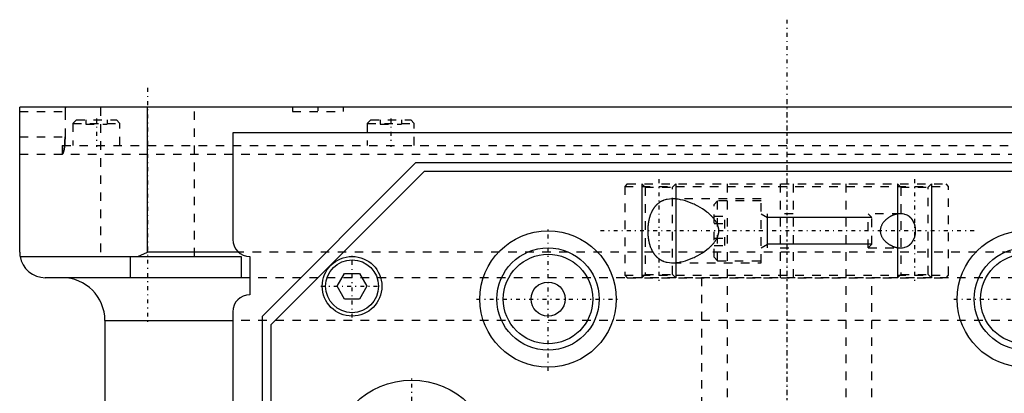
# Model space of a CAD drawing. Extents: x -90 to 90, y -97 to 327.
# Tile 9 of 10: x -90 to 26, y 283 to 327. Entities that reach past the tile are written whole.
import ezdxf

# ---------------------------------------------------------------- set-up
doc = ezdxf.new("R2010")
doc.units = 0
doc.linetypes.add('CENTER', pattern=[1.5, 0.45, -0.5, 0.05, -0.5])
doc.linetypes.add('DASHED', pattern=[2, 1, -1])
for name, color, linetype in [('AM_0', 7, 'CONTINUOUS'), ('AM_10', 7, 'CONTINUOUS'), ('AM_3', 7, 'DASHED'), ('AM_7', 7, 'CENTER')]:
    doc.layers.add(name, color=color, linetype=linetype)

msp = doc.modelspace()

# ---------------------------------------------------------------- linework, layer by layer
at = {"layer": 'AM_0', "color": 7, "linetype": 'CONTINUOUS'}
for p, q in [((-90, 299.5), (-90, 316.5)), ((90, 316.5), (-90, 316.5)), ((-75, 299.5), (-75, 316.5)), ((-65, 313.5), (-65, 301)), ((65, 313.5), (-65, 313.5)), ((-61.5, 292), (-43.5, 310)), ((-43.5, 310), (43.5, 310)), ((-60.5, 291), (-42.5, 309)), ((-42.5, 309), (42.5, 309)), ((-76.12, 299), (-75, 299.5)), ((-64.32, 299.5), (-75, 299.5)), ((-89.96, 299), (-64, 299)), ((-77, 296.5), (-77, 299)), ((-64, 299), (-64, 296.5)), ((-63, 299), (-63, 294.5)), ((-52.73, 295.5), (-51.87, 297)), ((-51.87, 297), (-50.13, 297)), ((-50.13, 297), (-49.27, 295.5)), ((-63, 296.5), (-87, 296.5)), ((-51.87, 294), (-52.73, 295.5)), ((-49.27, 295.5), (-50.13, 294)), ((-50.13, 294), (-51.87, 294)), ((-65, 292.5), (-65, 37.5)), ((-80, 291.5), (-80, 30)), ((-80, 291.5), (-65, 291.5)), ((-61.5, 154.98), (-61.5, 292)), ((-60.5, 156.65), (-60.5, 291))]:
    msp.add_line(p, q, dxfattribs=at)
msp.add_polyline3d([(-90, 299.5, 0), (-90, 299.42, 0), (-89.99, 299.25, 0), (-89.97, 299.08, 0), (-89.96, 299, 0)], dxfattribs=at)
for centre, radius in [((-28, 294), 8), ((28, 294), 8), ((-28, 294), 6), ((-28, 294), 5.25), ((28, 294), 6), ((28, 294), 5.25), ((-51, 295.5), 3.5), ((-51, 295.5), 3.1), ((-28, 294), 2), ((-44, 275), 9.5)]:
    msp.add_circle(centre, radius, dxfattribs=at)
for centre, radius, start, end in [((-63, 301), 2, 180, 270), ((-87, 299.5), 3, 189.5941, 270), ((-85, 291.5), 5, 0, 90), ((-63, 292.5), 2, 90, 180)]:
    msp.add_arc(centre, radius, start, end, dxfattribs=at)
at = {"layer": 'AM_10', "color": 7, "linetype": 'CONTINUOUS'}
for p, q in [((-17, 307.5), (-17, 296.5)), ((-13, 307.5), (-13, 296.5)), ((13, 307.5), (13, 296.5)), ((17, 307.5), (17, 296.5)), ((-3, 304), (-2.26, 303.57)), ((-2.26, 300), (-2.26, 304)), ((10, 303.57), (-2.26, 303.57)), ((-3, 300), (-2.26, 300.43)), ((10, 300.43), (-2.26, 300.43))]:
    msp.add_line(p, q, dxfattribs=at)
at = {"layer": 'AM_3', "color": 6, "linetype": 'DASHED'}
for p, q in [((-90, 316), (-84.68, 316)), ((-84.68, 316), (-84.68, 313)), ((-80.5, 316.5), (-80.5, 299)), ((-69.5, 299), (-69.5, 316.5)), ((-58, 316.5), (-58, 316)), ((-58, 316), (-52, 316)), ((-52, 316), (-52, 316.5)), ((-83.35, 315), (-83.75, 314.6)), ((-83.75, 314.6), (-83.75, 312)), ((-83.75, 314.6), (-78.25, 314.6)), ((-83.35, 315), (-78.65, 315)), ((-82.25, 315), (-82.25, 314.5)), ((-82.25, 314.5), (-79.75, 314.5)), ((-81, 315), (-81, 314.5)), ((-79.75, 315), (-79.75, 314.5)), ((-78.25, 314.6), (-78.65, 315)), ((-78.25, 312), (-78.25, 314.6)), ((-48.81, 315), (-49.21, 314.6)), ((-49.21, 314.6), (-49.21, 312)), ((-49.21, 314.6), (-43.71, 314.6)), ((-48.81, 315), (-44.11, 315)), ((-47.71, 315), (-47.71, 314.5)), ((-47.71, 314.5), (-45.21, 314.5)), ((-46.46, 315), (-46.46, 314.5)), ((-45.21, 315), (-45.21, 314.5)), ((-43.71, 314.6), (-44.11, 315)), ((-43.71, 312), (-43.71, 314.6)), ((-90, 313), (-84.68, 313)), ((-85, 312), (-85, 311)), ((-85, 312), (85, 312)), ((-90, 311), (90, 311)), ((-18.7, 307.5), (-19, 307.2)), ((-18.7, 307.5), (18.7, 307.5)), ((-17, 307.5), (-16.62, 307.12)), ((-13.38, 307.12), (-13, 307.5)), ((-7, 307.5), (-7, -77.5)), ((-0.75, 307.5), (-0.75, 296.5)), ((0.75, 307.5), (0.75, 296.5)), ((7, -77.5), (7, 307.5)), ((13, 307.5), (13.38, 307.12)), ((16.62, 307.12), (17, 307.5)), ((19, 307.2), (18.7, 307.5)), ((-19, 307.2), (-19, 296.8)), ((-19, 307.2), (19, 307.2)), ((-16.62, 307.12), (-16.62, 296.88)), ((-16.62, 307.12), (-13.38, 307.12)), ((-13.38, 296.88), (-13.38, 307.12)), ((13.38, 307.12), (13.38, 296.88)), ((13.38, 307.12), (16.62, 307.12)), ((16.62, 296.88), (16.62, 307.12)), ((19, 296.8), (19, 307.2)), ((-3, 305.75), (-13.37, 305.75)), ((-8.1, 305.5), (-8.5, 305.1)), ((-8.5, 298.9), (-8.5, 305.1)), ((-3, 305.5), (-8.1, 305.5)), ((-8.1, 298.5), (-8.1, 305.5)), ((-3, 298.25), (-3, 305.75)), ((0.75, 304), (-0.75, 304)), ((13.37, 304), (9.57, 304)), ((10, 303.57), (9.57, 304)), ((9.57, 300), (9.57, 304)), ((-8.5, 303.73), (-7.25, 303.73)), ((-8.5, 302.87), (-7.25, 302.87)), ((-7.25, 300.27), (-7.25, 303.73)), ((10, 300.43), (10, 303.57)), ((-8.5, 301.13), (-7.25, 301.13)), ((9.57, 300), (10, 300.43)), ((64.32, 299.5), (-64.32, 299.5)), ((-8.5, 300.27), (-7.25, 300.27)), ((-0.75, 300), (0.75, 300)), ((9.57, 300), (13.37, 300)), ((-77.63, 299), (-69.5, 299)), ((-13.37, 298.25), (-3, 298.25)), ((-8.5, 298.9), (-8.1, 298.5)), ((-8.1, 298.5), (-3, 298.5)), ((63, 296.5), (-63, 296.5)), ((-19, 296.8), (-18.7, 296.5)), ((-19, 296.8), (19, 296.8)), ((-18.7, 296.5), (18.7, 296.5)), ((-16.62, 296.88), (-17, 296.5)), ((-16.62, 296.88), (-13.38, 296.88)), ((-13, 296.5), (-13.38, 296.88)), ((-10, 296.5), (-10, -37.5)), ((10, -37.5), (10, 296.5)), ((13.38, 296.88), (13, 296.5)), ((13.38, 296.88), (16.62, 296.88)), ((17, 296.5), (16.62, 296.88)), ((18.7, 296.5), (19, 296.8)), ((65, 291.5), (-65, 291.5))]:
    msp.add_line(p, q, dxfattribs=at)
for points in [[(-84.59, 316.5, 0), (-84.59, 316.5, 0), (-84.59, 316.5, 0), (-84.59, 316.5, 0), (-84.6, 316.5, 0), (-84.6, 316.5, 0), (-84.6, 316.5, 0), (-84.6, 316.5, 0), (-84.6, 316.5, 0), (-84.6, 316.5, 0), (-84.6, 316.5, 0), (-84.6, 316.5, 0), (-84.6, 316.5, 0), (-84.61, 316.49, 0), (-84.61, 316.49, 0), (-84.61, 316.49, 0), (-84.61, 316.49, 0), (-84.61, 316.49, 0), (-84.61, 316.49, 0), (-84.61, 316.49, 0), (-84.61, 316.49, 0), (-84.61, 316.48, 0), (-84.61, 316.48, 0), (-84.62, 316.48, 0), (-84.62, 316.48, 0), (-84.62, 316.48, 0), (-84.62, 316.48, 0), (-84.62, 316.48, 0), (-84.62, 316.47, 0), (-84.62, 316.47, 0), (-84.62, 316.47, 0), (-84.62, 316.47, 0), (-84.63, 316.46, 0), (-84.63, 316.46, 0), (-84.63, 316.46, 0), (-84.63, 316.46, 0), (-84.63, 316.46, 0), (-84.63, 316.45, 0), (-84.63, 316.45, 0), (-84.63, 316.45, 0), (-84.63, 316.44, 0), (-84.63, 316.44, 0), (-84.64, 316.44, 0), (-84.64, 316.44, 0), (-84.64, 316.43, 0), (-84.64, 316.43, 0), (-84.64, 316.42, 0), (-84.64, 316.42, 0), (-84.64, 316.42, 0), (-84.64, 316.42, 0), (-84.64, 316.41, 0), (-84.64, 316.41, 0), (-84.65, 316.4, 0), (-84.65, 316.4, 0), (-84.65, 316.4, 0), (-84.65, 316.39, 0), (-84.65, 316.39, 0), (-84.65, 316.39, 0), (-84.65, 316.38, 0), (-84.65, 316.38, 0), (-84.65, 316.37, 0), (-84.65, 316.37, 0), (-84.65, 316.37, 0), (-84.65, 316.36, 0), (-84.66, 316.36, 0), (-84.66, 316.35, 0), (-84.66, 316.35, 0), (-84.66, 316.35, 0), (-84.66, 316.34, 0), (-84.66, 316.34, 0), (-84.66, 316.34, 0), (-84.66, 316.33, 0), (-84.66, 316.33, 0), (-84.66, 316.32, 0), (-84.66, 316.32, 0), (-84.66, 316.31, 0), (-84.66, 316.31, 0), (-84.66, 316.3, 0), (-84.66, 316.3, 0), (-84.66, 316.29, 0), (-84.67, 316.29, 0), (-84.67, 316.28, 0), (-84.67, 316.27, 0), (-84.67, 316.27, 0), (-84.67, 316.27, 0), (-84.67, 316.26, 0), (-84.67, 316.26, 0), (-84.67, 316.25, 0), (-84.67, 316.24, 0), (-84.67, 316.24, 0), (-84.67, 316.23, 0), (-84.67, 316.23, 0), (-84.67, 316.22, 0), (-84.67, 316.22, 0), (-84.67, 316.21, 0), (-84.67, 316.2, 0), (-84.67, 316.2, 0), (-84.67, 316.19, 0), (-84.68, 316.19, 0), (-84.68, 316.18, 0), (-84.68, 316.18, 0), (-84.68, 316.17, 0), (-84.68, 316.16, 0), (-84.68, 316.15, 0), (-84.68, 316.15, 0), (-84.68, 316.15, 0), (-84.68, 316.14, 0), (-84.68, 316.13, 0), (-84.68, 316.13, 0), (-84.68, 316.13, 0), (-84.68, 316.12, 0), (-84.68, 316.11, 0), (-84.68, 316.11, 0), (-84.68, 316.1, 0), (-84.68, 316.1, 0), (-84.68, 316.09, 0), (-84.68, 316.08, 0), (-84.68, 316.08, 0), (-84.68, 316.07, 0), (-84.68, 316.06, 0), (-84.68, 316.06, 0), (-84.68, 316.05, 0), (-84.68, 316.05, 0), (-84.68, 316.04, 0), (-84.68, 316.03, 0), (-84.68, 316.02, 0), (-84.68, 316.02, 0), (-84.68, 316.02, 0), (-84.68, 316.01, 0), (-84.68, 316, 0), (-84.68, 316, 0)], [(-84.68, 313, 0), (-84.68, 312.99, 0), (-84.68, 312.96, 0), (-84.68, 312.93, 0), (-84.68, 312.92, 0), (-84.68, 312.9, 0), (-84.68, 312.87, 0), (-84.68, 312.84, 0), (-84.68, 312.82, 0), (-84.68, 312.79, 0), (-84.68, 312.76, 0), (-84.68, 312.74, 0), (-84.69, 312.73, 0), (-84.69, 312.7, 0), (-84.69, 312.67, 0), (-84.69, 312.64, 0), (-84.69, 312.61, 0), (-84.69, 312.58, 0), (-84.69, 312.57, 0), (-84.69, 312.56, 0), (-84.69, 312.53, 0), (-84.69, 312.5, 0), (-84.69, 312.48, 0), (-84.69, 312.47, 0), (-84.7, 312.44, 0), (-84.7, 312.41, 0), (-84.7, 312.4, 0), (-84.7, 312.38, 0), (-84.7, 312.36, 0), (-84.7, 312.33, 0), (-84.7, 312.3, 0), (-84.71, 312.27, 0), (-84.71, 312.24, 0), (-84.71, 312.23, 0), (-84.71, 312.22, 0), (-84.71, 312.19, 0), (-84.71, 312.16, 0), (-84.72, 312.14, 0), (-84.72, 312.11, 0), (-84.72, 312.08, 0), (-84.72, 312.07, 0), (-84.72, 312.06, 0), (-84.73, 312.03, 0), (-84.73, 312, 0), (-84.73, 311.98, 0), (-84.73, 311.95, 0), (-84.74, 311.93, 0), (-84.74, 311.92, 0), (-84.74, 311.9, 0), (-84.74, 311.88, 0), (-84.74, 311.86, 0), (-84.75, 311.83, 0), (-84.75, 311.81, 0), (-84.75, 311.78, 0), (-84.76, 311.77, 0), (-84.76, 311.76, 0), (-84.76, 311.74, 0), (-84.76, 311.72, 0), (-84.77, 311.7, 0), (-84.77, 311.67, 0), (-84.77, 311.65, 0), (-84.77, 311.64, 0), (-84.78, 311.63, 0), (-84.78, 311.61, 0), (-84.78, 311.59, 0), (-84.78, 311.58, 0), (-84.79, 311.57, 0), (-84.79, 311.55, 0), (-84.79, 311.53, 0), (-84.79, 311.52, 0), (-84.8, 311.51, 0), (-84.8, 311.5, 0), (-84.8, 311.48, 0), (-84.81, 311.46, 0), (-84.81, 311.44, 0), (-84.81, 311.42, 0), (-84.82, 311.41, 0), (-84.82, 311.4, 0), (-84.82, 311.39, 0), (-84.83, 311.37, 0), (-84.83, 311.35, 0), (-84.83, 311.34, 0), (-84.84, 311.32, 0), (-84.84, 311.31, 0), (-84.84, 311.31, 0), (-84.85, 311.29, 0), (-84.85, 311.28, 0), (-84.85, 311.26, 0), (-84.86, 311.25, 0), (-84.86, 311.23, 0), (-84.87, 311.23, 0), (-84.87, 311.22, 0), (-84.87, 311.21, 0), (-84.88, 311.19, 0), (-84.88, 311.18, 0), (-84.89, 311.17, 0), (-84.89, 311.16, 0), (-84.89, 311.15, 0), (-84.89, 311.15, 0), (-84.9, 311.13, 0), (-84.9, 311.12, 0), (-84.91, 311.11, 0), (-84.91, 311.1, 0), (-84.92, 311.1, 0), (-84.92, 311.09, 0), (-84.92, 311.09, 0), (-84.93, 311.08, 0), (-84.93, 311.07, 0), (-84.93, 311.07, 0), (-84.93, 311.06, 0), (-84.94, 311.06, 0), (-84.94, 311.05, 0), (-84.95, 311.05, 0), (-84.95, 311.04, 0), (-84.95, 311.04, 0), (-84.96, 311.03, 0), (-84.96, 311.03, 0), (-84.97, 311.02, 0), (-84.97, 311.02, 0), (-84.97, 311.02, 0), (-84.97, 311.01, 0), (-84.98, 311.01, 0), (-84.98, 311.01, 0), (-84.99, 311.01, 0), (-84.99, 311, 0), (-85, 311, 0), (-85, 311, 0), (-85, 311, 0), (-85.01, 311, 0), (-85.01, 311, 0), (-85.01, 311, 0)], [(-85, 311, 0), (-84.99, 311, 0), (-84.97, 311.01, 0), (-84.96, 311.03, 0), (-84.95, 311.04, 0), (-84.94, 311.05, 0), (-84.92, 311.08, 0), (-84.91, 311.12, 0), (-84.89, 311.16, 0), (-84.87, 311.21, 0), (-84.85, 311.26, 0), (-84.85, 311.29, 0), (-84.84, 311.32, 0), (-84.82, 311.38, 0), (-84.81, 311.45, 0), (-84.79, 311.52, 0), (-84.78, 311.6, 0), (-84.77, 311.68, 0), (-84.76, 311.72, 0), (-84.76, 311.77, 0), (-84.74, 311.86, 0), (-84.73, 311.95, 0), (-84.73, 312, 0)], [(-84.73, 312, 0), (-84.73, 312.03, 0), (-84.72, 312.08, 0), (-84.72, 312.13, 0), (-84.71, 312.16, 0), (-84.71, 312.18, 0), (-84.71, 312.24, 0), (-84.7, 312.29, 0), (-84.7, 312.35, 0), (-84.7, 312.4, 0), (-84.69, 312.46, 0), (-84.69, 312.49, 0), (-84.69, 312.52, 0), (-84.69, 312.57, 0), (-84.69, 312.63, 0), (-84.69, 312.69, 0), (-84.68, 312.75, 0), (-84.68, 312.8, 0), (-84.68, 312.83, 0), (-84.68, 312.86, 0), (-84.68, 312.92, 0), (-84.68, 312.97, 0), (-84.68, 313, 0)], [(-85.01, 311, 0), (-85.01, 311, 0), (-85.01, 311, 0), (-85, 311, 0), (-85, 311, 0)], [(-13.37, 305.75, 0), (-13.5, 305.75, 0), (-13.76, 305.73, 0), (-14.01, 305.69, 0), (-14.14, 305.66, 0), (-14.27, 305.63, 0), (-14.41, 305.58, 0), (-14.45, 305.57, 0), (-14.49, 305.55, 0), (-14.51, 305.54, 0), (-14.53, 305.53, 0), (-14.57, 305.52, 0), (-14.61, 305.5, 0), (-14.65, 305.48, 0), (-14.69, 305.46, 0), (-14.73, 305.44, 0), (-14.74, 305.43, 0), (-14.76, 305.42, 0), (-14.8, 305.4, 0), (-14.84, 305.38, 0), (-14.88, 305.35, 0), (-14.91, 305.33, 0), (-14.95, 305.3, 0), (-14.97, 305.29, 0), (-14.98, 305.28, 0), (-15.02, 305.25, 0), (-15.06, 305.23, 0), (-15.09, 305.2, 0), (-15.12, 305.17, 0), (-15.16, 305.14, 0), (-15.17, 305.13, 0), (-15.19, 305.11, 0), (-15.22, 305.08, 0), (-15.26, 305.05, 0), (-15.29, 305.02, 0), (-15.32, 304.99, 0), (-15.35, 304.96, 0), (-15.37, 304.94, 0), (-15.38, 304.92, 0), (-15.41, 304.89, 0), (-15.44, 304.86, 0), (-15.46, 304.84, 0), (-15.47, 304.82, 0), (-15.5, 304.78, 0), (-15.53, 304.75, 0), (-15.54, 304.73, 0), (-15.56, 304.71, 0), (-15.58, 304.67, 0), (-15.61, 304.63, 0), (-15.64, 304.59, 0), (-15.66, 304.55, 0), (-15.69, 304.51, 0), (-15.7, 304.49, 0), (-15.71, 304.47, 0), (-15.74, 304.43, 0), (-15.76, 304.39, 0), (-15.79, 304.34, 0), (-15.81, 304.3, 0), (-15.83, 304.25, 0), (-15.84, 304.23, 0), (-15.86, 304.21, 0), (-15.88, 304.16, 0), (-15.9, 304.11, 0), (-15.92, 304.06, 0), (-15.94, 304.01, 0), (-15.96, 303.96, 0), (-15.97, 303.94, 0), (-15.98, 303.91, 0), (-16, 303.86, 0), (-16.02, 303.81, 0), (-16.04, 303.75, 0), (-16.06, 303.7, 0), (-16.07, 303.64, 0), (-16.08, 303.62, 0), (-16.09, 303.59, 0), (-16.11, 303.53, 0), (-16.12, 303.48, 0), (-16.14, 303.42, 0), (-16.15, 303.36, 0), (-16.17, 303.3, 0), (-16.17, 303.27, 0), (-16.18, 303.24, 0), (-16.19, 303.19, 0), (-16.2, 303.13, 0), (-16.21, 303.1, 0), (-16.21, 303.07, 0), (-16.22, 303.01, 0), (-16.23, 302.95, 0), (-16.24, 302.92, 0), (-16.24, 302.89, 0), (-16.25, 302.82, 0), (-16.26, 302.76, 0), (-16.27, 302.7, 0), (-16.27, 302.64, 0), (-16.28, 302.58, 0), (-16.28, 302.55, 0), (-16.29, 302.52, 0), (-16.29, 302.46, 0), (-16.3, 302.4, 0), (-16.3, 302.33, 0), (-16.3, 302.27, 0), (-16.3, 302.21, 0), (-16.3, 302.18, 0), (-16.31, 302.15, 0), (-16.31, 302.09, 0), (-16.31, 302.03, 0), (-16.31, 302, 0)], [(-8.5, 303.36, 0), (-8.52, 303.39, 0), (-8.55, 303.43, 0), (-8.59, 303.48, 0), (-8.61, 303.5, 0), (-8.63, 303.52, 0), (-8.67, 303.56, 0), (-8.7, 303.61, 0), (-8.74, 303.65, 0), (-8.78, 303.69, 0), (-8.82, 303.73, 0), (-8.84, 303.75, 0), (-8.86, 303.77, 0), (-8.9, 303.81, 0), (-8.95, 303.85, 0), (-9.09, 303.98, 0), (-9.22, 304.09, 0), (-9.35, 304.2, 0), (-9.61, 304.39, 0), (-9.88, 304.57, 0), (-10.15, 304.74, 0), (-10.43, 304.9, 0), (-10.72, 305.04, 0), (-10.86, 305.11, 0), (-11.01, 305.18, 0), (-11.3, 305.3, 0), (-11.59, 305.41, 0), (-11.87, 305.51, 0), (-12.16, 305.59, 0), (-12.44, 305.65, 0), (-12.58, 305.68, 0), (-12.72, 305.7, 0), (-12.98, 305.73, 0), (-13.24, 305.75, 0), (-13.37, 305.75, 0)], [(13.37, 304, 0), (13.34, 304, 0), (13.29, 304, 0), (13.24, 304, 0), (13.21, 303.99, 0), (13.19, 303.99, 0), (13.13, 303.99, 0), (13.08, 303.98, 0), (13.03, 303.97, 0), (12.97, 303.96, 0), (12.92, 303.95, 0), (12.89, 303.95, 0), (12.86, 303.94, 0), (12.8, 303.93, 0), (12.75, 303.91, 0), (12.69, 303.9, 0), (12.64, 303.88, 0), (12.58, 303.86, 0), (12.55, 303.85, 0), (12.53, 303.84, 0), (12.47, 303.82, 0), (12.41, 303.79, 0), (12.39, 303.78, 0), (12.36, 303.77, 0), (12.3, 303.74, 0), (12.25, 303.72, 0), (12.22, 303.7, 0), (12.19, 303.69, 0), (12.14, 303.66, 0), (12.09, 303.63, 0), (12.03, 303.6, 0), (11.98, 303.56, 0), (11.93, 303.53, 0), (11.9, 303.51, 0), (11.88, 303.49, 0), (11.83, 303.46, 0), (11.78, 303.42, 0), (11.73, 303.38, 0), (11.68, 303.34, 0), (11.63, 303.3, 0), (11.61, 303.28, 0), (11.59, 303.26, 0), (11.54, 303.21, 0), (11.5, 303.16, 0), (11.45, 303.11, 0), (11.41, 303.06, 0), (11.37, 303.01, 0), (11.34, 302.98, 0), (11.32, 302.96, 0), (11.28, 302.9, 0), (11.25, 302.84, 0), (11.21, 302.78, 0), (11.17, 302.72, 0), (11.14, 302.66, 0), (11.13, 302.62, 0), (11.11, 302.59, 0), (11.09, 302.52, 0), (11.06, 302.46, 0), (11.04, 302.39, 0), (11.02, 302.32, 0), (11.01, 302.25, 0), (11, 302.21, 0), (11, 302.18, 0), (10.99, 302.11, 0), (10.99, 302.04, 0), (10.99, 302, 0), (10.99, 301.96, 0), (10.99, 301.89, 0), (11, 301.82, 0), (11, 301.79, 0), (11.01, 301.75, 0), (11.02, 301.68, 0), (11.04, 301.61, 0), (11.06, 301.54, 0), (11.09, 301.48, 0), (11.11, 301.41, 0), (11.13, 301.38, 0), (11.14, 301.34, 0), (11.17, 301.28, 0), (11.21, 301.22, 0), (11.25, 301.16, 0), (11.28, 301.1, 0), (11.32, 301.04, 0), (11.34, 301.02, 0), (11.37, 300.99, 0), (11.41, 300.94, 0), (11.45, 300.89, 0), (11.5, 300.84, 0), (11.54, 300.79, 0), (11.59, 300.74, 0), (11.61, 300.72, 0), (11.63, 300.7, 0), (11.68, 300.66, 0), (11.73, 300.62, 0), (11.78, 300.58, 0), (11.83, 300.54, 0), (11.88, 300.51, 0), (11.9, 300.49, 0), (11.93, 300.47, 0), (11.98, 300.44, 0), (12.03, 300.4, 0), (12.09, 300.37, 0), (12.14, 300.34, 0), (12.19, 300.31, 0), (12.22, 300.3, 0), (12.25, 300.28, 0), (12.3, 300.26, 0), (12.36, 300.23, 0), (12.39, 300.22, 0), (12.41, 300.21, 0), (12.47, 300.18, 0), (12.53, 300.16, 0), (12.55, 300.15, 0), (12.58, 300.14, 0), (12.64, 300.12, 0), (12.69, 300.1, 0), (12.75, 300.09, 0), (12.8, 300.07, 0), (12.86, 300.06, 0), (12.89, 300.05, 0), (12.92, 300.05, 0), (12.97, 300.04, 0), (13.03, 300.03, 0), (13.08, 300.02, 0), (13.13, 300.01, 0), (13.19, 300.01, 0), (13.21, 300.01, 0), (13.24, 300, 0), (13.29, 300, 0), (13.34, 300, 0), (13.37, 300, 0)], [(15.12, 302, 0), (15.12, 302.02, 0), (15.12, 302.05, 0), (15.12, 302.08, 0), (15.12, 302.1, 0), (15.12, 302.12, 0), (15.12, 302.15, 0), (15.12, 302.18, 0), (15.12, 302.22, 0), (15.11, 302.25, 0), (15.11, 302.28, 0), (15.11, 302.3, 0), (15.11, 302.32, 0), (15.1, 302.35, 0), (15.1, 302.38, 0), (15.09, 302.42, 0), (15.09, 302.45, 0), (15.08, 302.48, 0), (15.08, 302.5, 0), (15.07, 302.51, 0), (15.07, 302.55, 0), (15.06, 302.58, 0), (15.06, 302.59, 0), (15.05, 302.61, 0), (15.04, 302.64, 0), (15.03, 302.67, 0), (15.03, 302.69, 0), (15.03, 302.71, 0), (15.02, 302.74, 0), (15.01, 302.77, 0), (15, 302.8, 0), (14.99, 302.83, 0), (14.98, 302.86, 0), (14.97, 302.87, 0), (14.96, 302.89, 0), (14.95, 302.92, 0), (14.94, 302.95, 0), (14.93, 302.97, 0), (14.92, 303, 0), (14.9, 303.03, 0), (14.9, 303.04, 0), (14.89, 303.06, 0), (14.88, 303.08, 0), (14.86, 303.11, 0), (14.85, 303.14, 0), (14.83, 303.16, 0), (14.82, 303.19, 0), (14.81, 303.2, 0), (14.81, 303.21, 0), (14.79, 303.23, 0), (14.78, 303.26, 0), (14.76, 303.28, 0), (14.74, 303.3, 0), (14.73, 303.33, 0), (14.72, 303.34, 0), (14.71, 303.35, 0), (14.7, 303.37, 0), (14.68, 303.39, 0), (14.66, 303.41, 0), (14.65, 303.43, 0), (14.63, 303.45, 0), (14.62, 303.46, 0), (14.61, 303.47, 0), (14.6, 303.49, 0), (14.58, 303.51, 0), (14.57, 303.52, 0), (14.56, 303.53, 0), (14.54, 303.54, 0), (14.52, 303.56, 0), (14.51, 303.57, 0), (14.5, 303.58, 0), (14.49, 303.6, 0), (14.47, 303.61, 0), (14.45, 303.63, 0), (14.43, 303.65, 0), (14.41, 303.66, 0), (14.4, 303.67, 0), (14.39, 303.68, 0), (14.37, 303.69, 0), (14.35, 303.71, 0), (14.33, 303.72, 0), (14.3, 303.74, 0), (14.28, 303.75, 0), (14.27, 303.76, 0), (14.26, 303.76, 0), (14.24, 303.77, 0), (14.22, 303.79, 0), (14.14, 303.83, 0), (14.01, 303.89, 0), (13.87, 303.93, 0), (13.8, 303.95, 0), (13.73, 303.97, 0), (13.58, 303.99, 0), (13.44, 304, 0), (13.37, 304, 0)], [(-8.5, 300.64, 0), (-8.45, 300.7, 0), (-8.35, 300.84, 0), (-8.26, 300.98, 0), (-8.22, 301.05, 0), (-8.22, 301.06, 0), (-8.2, 301.09, 0), (-8.19, 301.11, 0), (-8.19, 301.12, 0), (-8.18, 301.14, 0), (-8.17, 301.16, 0), (-8.16, 301.19, 0), (-8.14, 301.21, 0), (-8.13, 301.24, 0), (-8.12, 301.26, 0), (-8.12, 301.27, 0), (-8.11, 301.29, 0), (-8.1, 301.31, 0), (-8.09, 301.34, 0), (-8.08, 301.36, 0), (-8.07, 301.39, 0), (-8.06, 301.41, 0), (-8.06, 301.43, 0), (-8.06, 301.44, 0), (-8.05, 301.47, 0), (-8.04, 301.49, 0), (-8.03, 301.52, 0), (-8.02, 301.54, 0), (-8.02, 301.57, 0), (-8.01, 301.58, 0), (-8.01, 301.6, 0), (-8.01, 301.62, 0), (-8, 301.65, 0), (-7.99, 301.68, 0), (-7.99, 301.71, 0), (-7.99, 301.73, 0), (-7.98, 301.75, 0), (-7.98, 301.76, 0), (-7.98, 301.79, 0), (-7.97, 301.82, 0), (-7.97, 301.84, 0), (-7.97, 301.87, 0), (-7.97, 301.9, 0), (-7.97, 301.91, 0), (-7.97, 301.93, 0), (-7.97, 301.96, 0), (-7.96, 301.99, 0), (-7.96, 302, 0), (-7.96, 302.01, 0), (-7.97, 302.04, 0), (-7.97, 302.07, 0), (-7.97, 302.09, 0), (-7.97, 302.1, 0), (-7.97, 302.13, 0), (-7.97, 302.16, 0), (-7.97, 302.18, 0), (-7.98, 302.21, 0), (-7.98, 302.24, 0), (-7.98, 302.25, 0), (-7.99, 302.27, 0), (-7.99, 302.29, 0), (-7.99, 302.32, 0), (-8, 302.35, 0), (-8.01, 302.38, 0), (-8.01, 302.4, 0), (-8.01, 302.42, 0), (-8.02, 302.43, 0), (-8.02, 302.46, 0), (-8.03, 302.48, 0), (-8.04, 302.51, 0), (-8.05, 302.53, 0), (-8.06, 302.56, 0), (-8.06, 302.57, 0), (-8.06, 302.59, 0), (-8.07, 302.61, 0), (-8.08, 302.64, 0), (-8.09, 302.66, 0), (-8.1, 302.69, 0), (-8.11, 302.71, 0), (-8.12, 302.73, 0), (-8.12, 302.74, 0), (-8.13, 302.76, 0), (-8.14, 302.79, 0), (-8.16, 302.81, 0), (-8.17, 302.84, 0), (-8.18, 302.86, 0), (-8.19, 302.88, 0), (-8.19, 302.89, 0), (-8.2, 302.91, 0), (-8.22, 302.94, 0), (-8.22, 302.95, 0), (-8.26, 303.02, 0), (-8.35, 303.16, 0), (-8.45, 303.3, 0), (-8.5, 303.36, 0)], [(-16.31, 302, 0), (-16.31, 301.97, 0), (-16.31, 301.91, 0), (-16.31, 301.85, 0), (-16.3, 301.82, 0), (-16.3, 301.79, 0), (-16.3, 301.73, 0), (-16.3, 301.67, 0), (-16.3, 301.6, 0), (-16.29, 301.54, 0), (-16.29, 301.48, 0), (-16.28, 301.45, 0), (-16.28, 301.42, 0), (-16.27, 301.36, 0), (-16.27, 301.3, 0), (-16.26, 301.24, 0), (-16.25, 301.18, 0), (-16.24, 301.11, 0), (-16.24, 301.08, 0), (-16.23, 301.05, 0), (-16.22, 300.99, 0), (-16.21, 300.93, 0), (-16.21, 300.9, 0), (-16.2, 300.87, 0), (-16.19, 300.81, 0), (-16.18, 300.76, 0), (-16.17, 300.73, 0), (-16.17, 300.7, 0), (-16.15, 300.64, 0), (-16.14, 300.58, 0), (-16.12, 300.52, 0), (-16.11, 300.47, 0), (-16.09, 300.41, 0), (-16.08, 300.38, 0), (-16.07, 300.36, 0), (-16.06, 300.3, 0), (-16.04, 300.25, 0), (-16.02, 300.19, 0), (-16, 300.14, 0), (-15.98, 300.09, 0), (-15.97, 300.06, 0), (-15.96, 300.04, 0), (-15.94, 299.99, 0), (-15.92, 299.94, 0), (-15.9, 299.89, 0), (-15.88, 299.84, 0), (-15.86, 299.79, 0), (-15.84, 299.77, 0), (-15.83, 299.75, 0), (-15.81, 299.7, 0), (-15.79, 299.66, 0), (-15.76, 299.61, 0), (-15.74, 299.57, 0), (-15.71, 299.53, 0), (-15.7, 299.51, 0), (-15.69, 299.49, 0), (-15.66, 299.45, 0), (-15.64, 299.41, 0), (-15.61, 299.37, 0), (-15.58, 299.33, 0), (-15.56, 299.29, 0), (-15.54, 299.27, 0), (-15.53, 299.25, 0), (-15.5, 299.22, 0), (-15.47, 299.18, 0), (-15.46, 299.16, 0), (-15.44, 299.14, 0), (-15.41, 299.11, 0), (-15.38, 299.08, 0), (-15.37, 299.06, 0), (-15.35, 299.04, 0), (-15.32, 299.01, 0), (-15.29, 298.98, 0), (-15.26, 298.95, 0), (-15.22, 298.92, 0), (-15.19, 298.89, 0), (-15.17, 298.87, 0), (-15.16, 298.86, 0), (-15.12, 298.83, 0), (-15.09, 298.8, 0), (-15.06, 298.77, 0), (-15.02, 298.75, 0), (-14.98, 298.72, 0), (-14.97, 298.71, 0), (-14.95, 298.7, 0), (-14.91, 298.67, 0), (-14.88, 298.65, 0), (-14.84, 298.62, 0), (-14.8, 298.6, 0), (-14.76, 298.58, 0), (-14.74, 298.57, 0), (-14.73, 298.56, 0), (-14.69, 298.54, 0), (-14.65, 298.52, 0), (-14.61, 298.5, 0), (-14.57, 298.48, 0), (-14.53, 298.47, 0), (-14.51, 298.46, 0), (-14.49, 298.45, 0), (-14.45, 298.43, 0), (-14.41, 298.42, 0), (-14.27, 298.37, 0), (-14.14, 298.34, 0), (-14.01, 298.31, 0), (-13.76, 298.27, 0), (-13.5, 298.25, 0), (-13.37, 298.25, 0)], [(13.37, 300, 0), (13.44, 300, 0), (13.58, 300.01, 0), (13.73, 300.03, 0), (13.8, 300.05, 0), (13.87, 300.07, 0), (14.01, 300.11, 0), (14.14, 300.17, 0), (14.22, 300.21, 0), (14.24, 300.23, 0), (14.26, 300.24, 0), (14.27, 300.24, 0), (14.28, 300.25, 0), (14.3, 300.26, 0), (14.33, 300.28, 0), (14.35, 300.29, 0), (14.37, 300.31, 0), (14.39, 300.32, 0), (14.4, 300.33, 0), (14.41, 300.34, 0), (14.43, 300.35, 0), (14.45, 300.37, 0), (14.47, 300.39, 0), (14.49, 300.4, 0), (14.5, 300.42, 0), (14.51, 300.43, 0), (14.52, 300.44, 0), (14.54, 300.46, 0), (14.56, 300.47, 0), (14.57, 300.48, 0), (14.58, 300.49, 0), (14.6, 300.51, 0), (14.61, 300.53, 0), (14.62, 300.54, 0), (14.63, 300.55, 0), (14.65, 300.57, 0), (14.66, 300.59, 0), (14.68, 300.61, 0), (14.7, 300.63, 0), (14.71, 300.65, 0), (14.72, 300.66, 0), (14.73, 300.67, 0), (14.74, 300.7, 0), (14.76, 300.72, 0), (14.78, 300.74, 0), (14.79, 300.77, 0), (14.81, 300.79, 0), (14.81, 300.8, 0), (14.82, 300.81, 0), (14.83, 300.84, 0), (14.85, 300.86, 0), (14.86, 300.89, 0), (14.88, 300.92, 0), (14.89, 300.94, 0), (14.9, 300.96, 0), (14.9, 300.97, 0), (14.92, 301, 0), (14.93, 301.03, 0), (14.94, 301.05, 0), (14.95, 301.08, 0), (14.96, 301.11, 0), (14.97, 301.13, 0), (14.98, 301.14, 0), (14.99, 301.17, 0), (15, 301.2, 0), (15.01, 301.23, 0), (15.02, 301.26, 0), (15.03, 301.29, 0), (15.03, 301.31, 0), (15.03, 301.33, 0), (15.04, 301.36, 0), (15.05, 301.39, 0), (15.06, 301.41, 0), (15.06, 301.42, 0), (15.07, 301.45, 0), (15.07, 301.49, 0), (15.08, 301.5, 0), (15.08, 301.52, 0), (15.09, 301.55, 0), (15.09, 301.58, 0), (15.1, 301.62, 0), (15.1, 301.65, 0), (15.11, 301.68, 0), (15.11, 301.7, 0), (15.11, 301.72, 0), (15.11, 301.75, 0), (15.12, 301.78, 0), (15.12, 301.82, 0), (15.12, 301.85, 0), (15.12, 301.88, 0), (15.12, 301.9, 0), (15.12, 301.92, 0), (15.12, 301.95, 0), (15.12, 301.98, 0), (15.12, 302, 0)], [(-13.37, 298.25, 0), (-13.24, 298.25, 0), (-12.98, 298.27, 0), (-12.72, 298.3, 0), (-12.58, 298.32, 0), (-12.44, 298.35, 0), (-12.16, 298.41, 0), (-11.87, 298.49, 0), (-11.59, 298.59, 0), (-11.3, 298.7, 0), (-11.01, 298.82, 0), (-10.86, 298.89, 0), (-10.72, 298.96, 0), (-10.43, 299.1, 0), (-10.15, 299.26, 0), (-9.88, 299.43, 0), (-9.61, 299.61, 0), (-9.35, 299.8, 0), (-9.22, 299.91, 0), (-9.09, 300.02, 0), (-8.95, 300.15, 0), (-8.9, 300.19, 0), (-8.86, 300.23, 0), (-8.84, 300.25, 0), (-8.82, 300.27, 0), (-8.78, 300.31, 0), (-8.74, 300.35, 0), (-8.7, 300.39, 0), (-8.67, 300.44, 0), (-8.63, 300.48, 0), (-8.61, 300.5, 0), (-8.59, 300.52, 0), (-8.55, 300.57, 0), (-8.52, 300.61, 0), (-8.5, 300.64, 0)]]:
    msp.add_polyline3d(points, dxfattribs=at)
at = {"layer": 'AM_7', "color": 4, "linetype": 'CENTER'}
for p, q in [((0, 326.75), (0, -96.75)), ((-75, 318.75), (-75, 291.25)), ((0, 317.3), (0, -16.93)), ((-55, 316.52), (-55, 315.98)), ((-81, 315.15), (-81, 311.85)), ((-46.46, 315.15), (-46.46, 311.85)), ((-15, 308.05), (-15, 295.95)), ((15, 308.05), (15, 295.95)), ((-28, 285.6), (-28, 302.4)), ((22, 302), (-22, 302)), ((-51, 291.82), (-51, 299.18)), ((-54.67, 295.5), (-47.33, 295.5)), ((-36.4, 294), (-19.6, 294)), ((19.6, 294), (36.4, 294)), ((-44, 265.02), (-44, 284.98))]:
    msp.add_line(p, q, dxfattribs=at)

doc.saveas('drawing.dxf')
